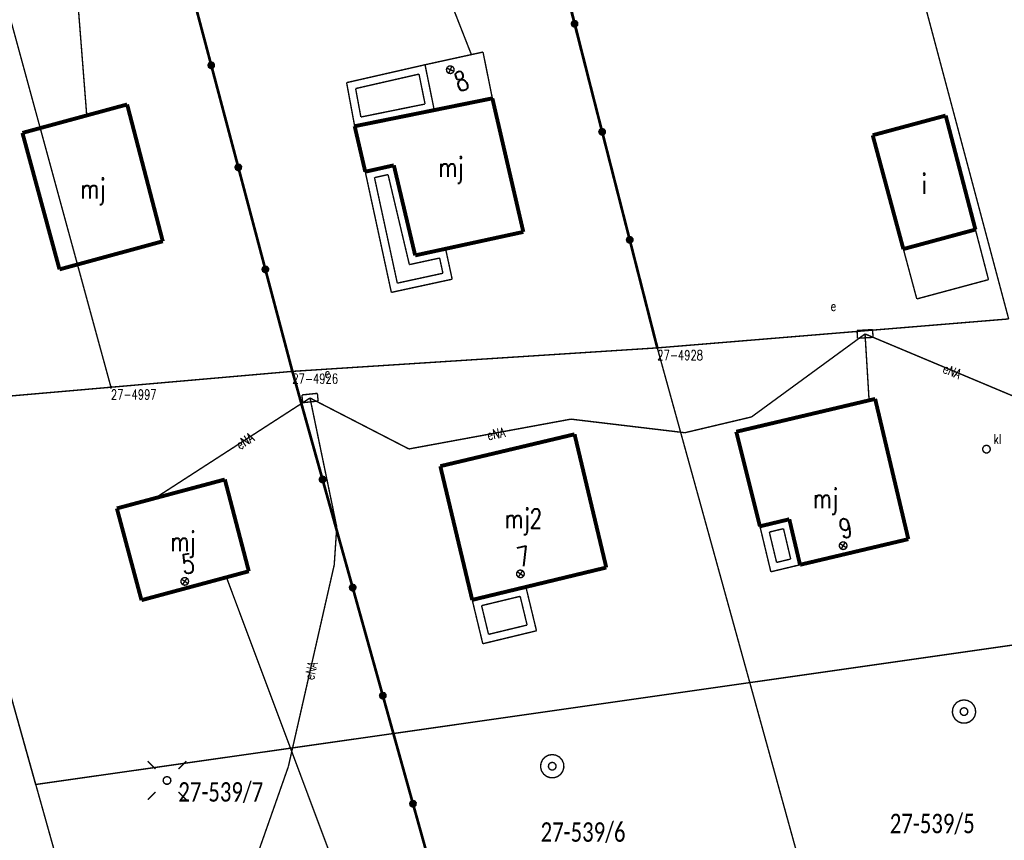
# Model space of a CAD drawing. Header units: metres. Extents: x 7542868 to 7543897, y 5828496 to 5830561.
# Tile 114 of 122: x 7543256 to 7543320, y 5830355 to 5830408. Entities that reach past the tile are written whole.
import ezdxf
from ezdxf.enums import TextEntityAlignment as Align

# ---------------------------------------------------------------- set-up
doc = ezdxf.new("R2010")
doc.units = ezdxf.units.M
doc.header["$MEASUREMENT"] = 0
for name, color, linetype in [('ADRESY_EADTD_T_0', 7, 'Continuous'), ('ADRESY_EAPADR_T_0', 7, 'Continuous'), ('BDOT500_KTOK_L_4', 7, 'Continuous'), ('BUDYNKI_EGBB_E_T_0', 7, 'Continuous'), ('BUDYNKI_EGBB_L_0', 7, 'Continuous'), ('BUDYNKI_EGBE_L_0', 7, 'Continuous'), ('BUDYNKI_EGBE_L_8', 7, 'Continuous'), ('GESUT_SUPE_E_T_3', 7, 'Continuous'), ('GESUT_SUPE_L_3', 7, 'Continuous'), ('GESUT_SUPK_L_1', 7, 'Continuous'), ('GESUT_SUSM_T_0', 7, 'Continuous'), ('GESUT_SUSM_T_3', 7, 'Continuous'), ('GESUT_SUUE_E_T_2', 7, 'Continuous'), ('GESUT_SUUE_T_3', 7, 'Continuous'), ('GESUT_SUUK_E_T_3', 7, 'Continuous'), ('GESUT_SUUK_T_2', 7, 'Continuous'), ('GESUT_SUUK_T_4', 7, 'Continuous'), ('GESUT_SUUW_T_1', 7, 'Continuous'), ('GLOWNA_BAZA_DZIALKI', 7, 'Continuous'), ('GLOWNA_BAZA_NUMERY_PUNKTOW', 7, 'Continuous'), ('GLOWNA_BAZA_PUNKTY', 7, 'Continuous'), ('SZUMIN_511-1_DROGA_POM_UZUPEL__', 7, 'Continuous')]:
    doc.layers.add(name, color=color, linetype=linetype)
doc.layers.add('Numery_dzialek', color=7, linetype='Continuous', lineweight=13)
doc.styles.add('Legend', font='calibri.ttf')
doc.styles.add('STYL_ARIAL', font='simplex', dxfattribs={"width": 0.75, "oblique": 0.1})

msp = doc.modelspace()

# ---------------------------------------------------------------- linework, layer by layer
at = {"layer": 'ADRESY_EAPADR_T_0', "color": 7, "const_width": 0.09}
for points in [[(7543283.8287, 5830405.1971), (7543283.9691, 5830405.208), (7543284.0931, 5830405.1412), (7543284.1614, 5830405.018), (7543284.1522, 5830404.8775), (7543284.0685, 5830404.7642), (7543283.9368, 5830404.7141), (7543283.799, 5830404.7432), (7543283.6988, 5830404.8422), (7543283.668, 5830404.9797), (7543283.7164, 5830405.1119), (7543283.8287, 5830405.1971)], [(7543284.1455, 5830404.8609), (7543283.6895, 5830405.0658)], [(7543283.815, 5830404.7354), (7543284.0199, 5830405.1914)], [(7543309.1092, 5830374.6084), (7543309.2498, 5830374.5996), (7543309.3633, 5830374.5162), (7543309.4137, 5830374.3846), (7543309.3849, 5830374.2467), (7543309.2862, 5830374.1462), (7543309.1488, 5830374.1151), (7543309.0164, 5830374.1631), (7543308.931, 5830374.2752), (7543308.9197, 5830374.4156), (7543308.9861, 5830374.5398), (7543309.1092, 5830374.6084)], [(7543309.3759, 5830374.2313), (7543308.953, 5830374.4979)], [(7543309.0312, 5830374.1531), (7543309.2977, 5830374.5761)], [(7543266.8092, 5830372.3155), (7543266.9493, 5830372.3006), (7543267.0591, 5830372.2124), (7543267.1038, 5830372.0788), (7543267.0691, 5830371.9422), (7543266.9661, 5830371.8461), (7543266.8275, 5830371.8209), (7543266.6973, 5830371.8747), (7543266.6168, 5830371.9903), (7543266.6116, 5830372.1311), (7543266.6833, 5830372.2523), (7543266.8092, 5830372.3155)], [(7543288.3748, 5830372.795), (7543288.5151, 5830372.7826), (7543288.6265, 5830372.6964), (7543288.6735, 5830372.5636), (7543288.6413, 5830372.4264), (7543288.5401, 5830372.3285), (7543288.402, 5830372.3008), (7543288.2708, 5830372.3522), (7543288.1883, 5830372.4664), (7543288.1805, 5830372.607), (7543288.2501, 5830372.7295), (7543288.3748, 5830372.795)], [(7543288.6319, 5830372.4113), (7543288.2159, 5830372.6884)], [(7543288.2853, 5830372.3418), (7543288.5625, 5830372.7579)], [(7543267.0594, 5830371.9272), (7543266.6484, 5830372.2118)], [(7543266.7116, 5830371.864), (7543266.9962, 5830372.275)]]:
    msp.add_lwpolyline(points, dxfattribs=at)
at = {"layer": 'BDOT500_KTOK_L_4', "color": 7, "const_width": 0.175}
for points in [[(7543290.1327, 5830414.8615), (7543291.9045, 5830407.9161)], [(7543266.819, 5830411.8054), (7543268.5567, 5830405.2465)], [(7543291.77, 5830407.8122), (7543291.7346, 5830407.9229), (7543291.7788, 5830408.0305), (7543291.8817, 5830408.0846), (7543291.9953, 5830408.0598), (7543292.0665, 5830407.9678), (7543292.0618, 5830407.8516), (7543291.9835, 5830407.7656), (7543291.8683, 5830407.75), (7543291.77, 5830407.8122)], [(7543291.9045, 5830407.9161), (7543293.6763, 5830400.9707)], [(7543268.4222, 5830405.1426), (7543268.3869, 5830405.2533), (7543268.431, 5830405.3609), (7543268.534, 5830405.415), (7543268.6476, 5830405.3902), (7543268.7187, 5830405.2982), (7543268.714, 5830405.182), (7543268.6358, 5830405.096), (7543268.5205, 5830405.0804), (7543268.4222, 5830405.1426)], [(7543268.5567, 5830405.2465), (7543270.2945, 5830398.6877)], [(7543293.5418, 5830400.8668), (7543293.5065, 5830400.9776), (7543293.5506, 5830401.0852), (7543293.6536, 5830401.1392), (7543293.7672, 5830401.1144), (7543293.8383, 5830401.0224), (7543293.8336, 5830400.9062), (7543293.7554, 5830400.8202), (7543293.6401, 5830400.8046), (7543293.5418, 5830400.8668)], [(7543293.6763, 5830400.9707), (7543295.4482, 5830394.0254)], [(7543270.16, 5830398.5837), (7543270.1246, 5830398.6945), (7543270.1688, 5830398.8021), (7543270.2717, 5830398.8561), (7543270.3853, 5830398.8314), (7543270.4564, 5830398.7394), (7543270.4518, 5830398.6232), (7543270.3735, 5830398.5372), (7543270.2583, 5830398.5216), (7543270.16, 5830398.5837)], [(7543270.2945, 5830398.6877), (7543272.0322, 5830392.1288)], [(7543295.3137, 5830393.9214), (7543295.2783, 5830394.0322), (7543295.3224, 5830394.1398), (7543295.4254, 5830394.1938), (7543295.539, 5830394.1691), (7543295.6101, 5830394.0771), (7543295.6055, 5830393.9609), (7543295.5272, 5830393.8749), (7543295.412, 5830393.8593), (7543295.3137, 5830393.9214)], [(7543295.4482, 5830394.0254), (7543297.22, 5830387.08)], [(7543271.8977, 5830392.0249), (7543271.8624, 5830392.1357), (7543271.9065, 5830392.2432), (7543272.0095, 5830392.2973), (7543272.1231, 5830392.2725), (7543272.1942, 5830392.1805), (7543272.1895, 5830392.0643), (7543272.1113, 5830391.9783), (7543271.996, 5830391.9627), (7543271.8977, 5830392.0249)], [(7543272.0322, 5830392.1288), (7543273.77, 5830385.57)], [(7543273.77, 5830385.57), (7543275.7072, 5830378.6207)], [(7543275.5727, 5830378.5168), (7543275.5373, 5830378.6276), (7543275.5815, 5830378.7351), (7543275.6844, 5830378.7892), (7543275.798, 5830378.7644), (7543275.8691, 5830378.6724), (7543275.8645, 5830378.5562), (7543275.7862, 5830378.4702), (7543275.671, 5830378.4546), (7543275.5727, 5830378.5168)], [(7543275.7072, 5830378.6207), (7543277.6444, 5830371.6715)], [(7543277.5099, 5830371.5675), (7543277.4745, 5830371.6783), (7543277.5186, 5830371.7859), (7543277.6216, 5830371.8399), (7543277.7352, 5830371.8152), (7543277.8063, 5830371.7232), (7543277.8017, 5830371.607), (7543277.7234, 5830371.521), (7543277.6082, 5830371.5054), (7543277.5099, 5830371.5675)], [(7543277.6444, 5830371.6715), (7543279.5816, 5830364.7222)], [(7543279.4471, 5830364.6182), (7543279.4117, 5830364.729), (7543279.4558, 5830364.8366), (7543279.5588, 5830364.8907), (7543279.6724, 5830364.8659), (7543279.7435, 5830364.7739), (7543279.7389, 5830364.6577), (7543279.6606, 5830364.5717), (7543279.5454, 5830364.5561), (7543279.4471, 5830364.6182)], [(7543279.5816, 5830364.7222), (7543281.5188, 5830357.7729)], [(7543281.3843, 5830357.669), (7543281.3489, 5830357.7798), (7543281.393, 5830357.8873), (7543281.496, 5830357.9414), (7543281.6096, 5830357.9166), (7543281.6807, 5830357.8246), (7543281.6761, 5830357.7084), (7543281.5978, 5830357.6224), (7543281.4826, 5830357.6068), (7543281.3843, 5830357.669)], [(7543281.5188, 5830357.7729), (7543283.456, 5830350.8237)]]:
    msp.add_lwpolyline(points, dxfattribs=at)
at = {"layer": 'BUDYNKI_EGBB_L_0', "color": 34, "const_width": 0.25}
for points in [[(7543256.4215, 5830400.9012), (7543263.1498, 5830402.7284)], [(7543263.1498, 5830402.7284), (7543265.4414, 5830393.933)], [(7543286.6207, 5830403.1219), (7543282.8854, 5830402.3658)], [(7543286.6207, 5830403.1219), (7543288.6108, 5830394.5345)], [(7543282.8854, 5830402.3658), (7543277.7718, 5830401.33)], [(7543311.061, 5830400.7518), (7543315.7529, 5830402.0147)], [(7543315.7529, 5830402.0147), (7543317.6642, 5830394.6869)], [(7543258.803, 5830392.1265), (7543256.4215, 5830400.9012)], [(7543278.4523, 5830398.4043), (7543277.7718, 5830401.33)], [(7543313.0322, 5830393.4344), (7543311.061, 5830400.7518)], [(7543280.2897, 5830398.8172), (7543278.4523, 5830398.4043)], [(7543281.6603, 5830393.0258), (7543280.2897, 5830398.8172)], [(7543288.6108, 5830394.5345), (7543281.6603, 5830393.0258)], [(7543317.6642, 5830394.6869), (7543313.0322, 5830393.4344)], [(7543265.4414, 5830393.933), (7543258.803, 5830392.1265)], [(7543302.2924, 5830381.6878), (7543311.2191, 5830383.8003)], [(7543311.2191, 5830383.8003), (7543313.3522, 5830374.7838)], [(7543283.2749, 5830379.475), (7543291.9019, 5830381.5254)], [(7543291.9019, 5830381.5254), (7543293.9419, 5830372.9583)], [(7543303.815, 5830375.6075), (7543302.2924, 5830381.6878)], [(7543285.3251, 5830370.878), (7543283.2749, 5830379.475)], [(7543269.4287, 5830378.6185), (7543262.4906, 5830376.7599)], [(7543269.4287, 5830378.6185), (7543270.97, 5830372.7183)], [(7543264.0719, 5830370.86), (7543262.4906, 5830376.7599)], [(7543303.815, 5830375.6075), (7543305.7021, 5830376.0607)], [(7543306.3926, 5830373.1351), (7543305.7021, 5830376.0607)], [(7543313.3522, 5830374.7838), (7543306.3926, 5830373.1351)], [(7543293.9419, 5830372.9583), (7543285.3251, 5830370.878)], [(7543270.97, 5830372.7183), (7543264.0719, 5830370.86)]]:
    msp.add_lwpolyline(points, dxfattribs=at)
at = {"layer": 'BUDYNKI_EGBE_L_0', "color": 7, "const_width": 0.09}
for points in [[(7543277.254, 5830404.132), (7543282.2943, 5830405.2816)], [(7543282.2943, 5830405.2816), (7543282.8854, 5830402.3658)], [(7543277.8328, 5830403.7512), (7543281.906, 5830404.6802)], [(7543281.906, 5830404.6802), (7543282.296, 5830402.7566)], [(7543277.7718, 5830401.33), (7543277.254, 5830404.132)], [(7543278.1711, 5830401.921), (7543277.8328, 5830403.7512)], [(7543282.296, 5830402.7566), (7543278.1711, 5830401.921)], [(7543282.8854, 5830402.3658), (7543277.7718, 5830401.33)], [(7543278.4523, 5830398.4043), (7543280.2897, 5830398.8172)], [(7543280.129, 5830390.647), (7543278.4523, 5830398.4043)], [(7543280.2897, 5830398.8172), (7543281.6603, 5830393.0258)], [(7543279.0458, 5830398.0252), (7543279.917, 5830398.221)], [(7543280.512, 5830391.2417), (7543279.0458, 5830398.0252)], [(7543279.917, 5830398.221), (7543281.2867, 5830392.4331)], [(7543281.6603, 5830393.0258), (7543283.614, 5830393.45)], [(7543283.614, 5830393.45), (7543284.038, 5830391.495)], [(7543281.2867, 5830392.4331), (7543283.2314, 5830392.8553)], [(7543283.2314, 5830392.8553), (7543283.4434, 5830391.8776)], [(7543284.038, 5830391.495), (7543280.129, 5830390.647)], [(7543283.4434, 5830391.8776), (7543280.512, 5830391.2417)], [(7543303.815, 5830375.6075), (7543305.7021, 5830376.0607)], [(7543304.5169, 5830372.6846), (7543303.815, 5830375.6075)], [(7543305.7021, 5830376.0607), (7543306.3926, 5830373.1351)], [(7543304.4179, 5830375.2381), (7543305.3308, 5830375.4573)], [(7543304.8864, 5830373.2876), (7543304.4179, 5830375.2381)], [(7543305.3308, 5830375.4573), (7543305.7916, 5830373.505)], [(7543306.3926, 5830373.1351), (7543304.5169, 5830372.6846)], [(7543305.7916, 5830373.505), (7543304.8864, 5830373.2876)], [(7543285.3251, 5830370.878), (7543288.7759, 5830371.7111)], [(7543288.7759, 5830371.7111), (7543289.4565, 5830368.8921)], [(7543285.9285, 5830370.5093), (7543288.4072, 5830371.1078)], [(7543288.4072, 5830371.1078), (7543288.8531, 5830369.2608)], [(7543286.0057, 5830368.059), (7543285.3251, 5830370.878)], [(7543286.3743, 5830368.6624), (7543285.9285, 5830370.5093)], [(7543288.8531, 5830369.2608), (7543286.3743, 5830368.6624)], [(7543289.4565, 5830368.8921), (7543286.0057, 5830368.059)]]:
    msp.add_lwpolyline(points, dxfattribs=at)
at = {"layer": 'BUDYNKI_EGBE_L_8', "color": 7, "const_width": 0.09}
for points in [[(7543282.295, 5830405.2821), (7543286.0199, 5830406.0982)], [(7543286.0199, 5830406.0982), (7543286.6207, 5830403.1219)], [(7543282.8854, 5830402.3658), (7543282.295, 5830405.2821)], [(7543286.6207, 5830403.1219), (7543282.8854, 5830402.3658)], [(7543313.0322, 5830393.4344), (7543317.6635, 5830394.6864)], [(7543317.6635, 5830394.6864), (7543318.503, 5830391.467)], [(7543313.896, 5830390.226), (7543313.0322, 5830393.4344)], [(7543318.503, 5830391.467), (7543313.896, 5830390.226)]]:
    msp.add_lwpolyline(points, dxfattribs=at)
at = {"layer": 'GESUT_SUPE_L_3', "color": 1, "const_width": 0.09}
for points in [[(7543259.698, 5830412.9659), (7543260.5537, 5830402.0234)], [(7543303.2729, 5830382.6392), (7543310.5699, 5830387.9764)], [(7543310.5699, 5830387.9764), (7543321.6339, 5830383.3328)], [(7543310.5699, 5830387.9764), (7543310.8298, 5830383.7082)], [(7543274.9031, 5830383.8574), (7543264.9371, 5830377.4152)], [(7543276.6211, 5830375.5681), (7543274.9031, 5830383.8574)], [(7543274.9031, 5830383.8574), (7543281.2569, 5830380.5811)], [(7543281.2569, 5830380.5811), (7543291.6703, 5830382.4982)], [(7543291.6703, 5830382.4982), (7543298.9911, 5830381.6259)], [(7543298.9911, 5830381.6259), (7543303.2729, 5830382.6392)], [(7543276.458, 5830373.1266), (7543276.6211, 5830375.5681)], [(7543273.5079, 5830360.1541), (7543276.458, 5830373.1266)], [(7543271.1935, 5830353.567), (7543273.5079, 5830360.1541)]]:
    msp.add_lwpolyline(points, dxfattribs=at)
at = {"layer": 'GESUT_SUPK_L_1', "color": 34, "const_width": 0.09}
for points in [[(7543280.8925, 5830417.0941), (7543285.2719, 5830405.9343)], [(7543285.2719, 5830405.9343), (7543280.8925, 5830417.0941)], [(7543278.6128, 5830348.0878), (7543269.5062, 5830372.3971)], [(7543269.5062, 5830372.3971), (7543278.6128, 5830348.0878)]]:
    msp.add_lwpolyline(points, dxfattribs=at)
at = {"layer": 'GESUT_SUSM_T_0', "color": 7, "const_width": 0.09}
for points in [[(7543264.9704, 5830360.0121), (7543264.4754, 5830360.5071)], [(7543266.4554, 5830360.0121), (7543266.9504, 5830360.5071)], [(7543264.9704, 5830358.5272), (7543264.4754, 5830358.0322)], [(7543266.4554, 5830358.5272), (7543266.9504, 5830358.0322)]]:
    msp.add_lwpolyline(points, dxfattribs=at)
at = {"layer": 'GESUT_SUSM_T_3', "color": 7, "const_width": 0.09}
msp.add_lwpolyline([(7543265.7129, 5830359.5197), (7543265.8481, 5830359.48), (7543265.9403, 5830359.3735), (7543265.9604, 5830359.2341), (7543265.9018, 5830359.1059), (7543265.7833, 5830359.0298), (7543265.6425, 5830359.0298), (7543265.524, 5830359.1059), (7543265.4654, 5830359.2341), (7543265.4855, 5830359.3735), (7543265.5777, 5830359.48), (7543265.7129, 5830359.5197)], dxfattribs=at)
at = {"layer": 'GESUT_SUUE_T_3', "color": 7, "const_width": 0.09}
for points in [[(7543311.0541, 5830388.2557), (7543310.0559, 5830388.1963)], [(7543310.0559, 5830388.1963), (7543310.0856, 5830387.6972)], [(7543311.0839, 5830387.7566), (7543311.0541, 5830388.2557)], [(7543310.0856, 5830387.6972), (7543311.0839, 5830387.7566)], [(7543275.3743, 5830384.1582), (7543274.3797, 5830384.0539)], [(7543274.3797, 5830384.0539), (7543274.4319, 5830383.5566)], [(7543275.4264, 5830383.6609), (7543275.3743, 5830384.1582)], [(7543274.4319, 5830383.5566), (7543275.4264, 5830383.6609)]]:
    msp.add_lwpolyline(points, dxfattribs=at)
at = {"layer": 'GESUT_SUUK_T_2', "color": 34, "const_width": 0.09}
msp.add_lwpolyline([(7543318.3727, 5830380.8197), (7543318.5078, 5830380.78), (7543318.6001, 5830380.6735), (7543318.6201, 5830380.5341), (7543318.5616, 5830380.4059), (7543318.4431, 5830380.3298), (7543318.3022, 5830380.3298), (7543318.1837, 5830380.4059), (7543318.1252, 5830380.5341), (7543318.1453, 5830380.6735), (7543318.2375, 5830380.78), (7543318.3727, 5830380.8197)], dxfattribs=at)
at = {"layer": 'GESUT_SUUK_T_4', "color": 7, "const_width": 0.09}
msp.add_lwpolyline([(7543318.3727, 5830380.8197), (7543318.5078, 5830380.78), (7543318.6001, 5830380.6735), (7543318.6201, 5830380.5341), (7543318.5616, 5830380.4059), (7543318.4431, 5830380.3298), (7543318.3022, 5830380.3298), (7543318.1837, 5830380.4059), (7543318.1252, 5830380.5341), (7543318.1453, 5830380.6735), (7543318.2375, 5830380.78), (7543318.3727, 5830380.8197)], dxfattribs=at)
at = {"layer": 'GESUT_SUUW_T_1', "color": 7, "const_width": 0.09}
for points in [[(7543316.93, 5830364.4471), (7543317.1735, 5830364.4064), (7543317.3906, 5830364.2889), (7543317.5578, 5830364.1073), (7543317.657, 5830363.8812), (7543317.6774, 5830363.6351), (7543317.6168, 5830363.3958), (7543317.4817, 5830363.1891), (7543317.2869, 5830363.0375), (7543317.0534, 5830362.9573), (7543316.8065, 5830362.9573), (7543316.573, 5830363.0375), (7543316.3782, 5830363.1891), (7543316.2431, 5830363.3958), (7543316.1825, 5830363.6351), (7543316.2029, 5830363.8812), (7543316.3021, 5830364.1073), (7543316.4693, 5830364.2889), (7543316.6864, 5830364.4064), (7543316.93, 5830364.4471)], [(7543316.93, 5830363.9471), (7543317.0651, 5830363.9074), (7543317.1574, 5830363.8009), (7543317.1774, 5830363.6615), (7543317.1189, 5830363.5333), (7543317.0004, 5830363.4572), (7543316.8595, 5830363.4572), (7543316.741, 5830363.5333), (7543316.6825, 5830363.6615), (7543316.7025, 5830363.8009), (7543316.7948, 5830363.9074), (7543316.93, 5830363.9471)], [(7543290.4681, 5830360.9347), (7543290.7116, 5830360.8941), (7543290.9287, 5830360.7766), (7543291.0959, 5830360.5949), (7543291.1951, 5830360.3688), (7543291.2155, 5830360.1228), (7543291.1549, 5830359.8835), (7543291.0199, 5830359.6768), (7543290.825, 5830359.5251), (7543290.5915, 5830359.445), (7543290.3446, 5830359.445), (7543290.1111, 5830359.5251), (7543289.9163, 5830359.6768), (7543289.7812, 5830359.8835), (7543289.7206, 5830360.1228), (7543289.741, 5830360.3688), (7543289.8402, 5830360.5949), (7543290.0074, 5830360.7766), (7543290.2245, 5830360.8941), (7543290.4681, 5830360.9347)], [(7543290.4681, 5830360.4347), (7543290.6032, 5830360.395), (7543290.6955, 5830360.2886), (7543290.7155, 5830360.1491), (7543290.657, 5830360.021), (7543290.5385, 5830359.9449), (7543290.3976, 5830359.9449), (7543290.2791, 5830360.021), (7543290.2206, 5830360.1491), (7543290.2407, 5830360.2886), (7543290.3329, 5830360.395), (7543290.4681, 5830360.4347)]]:
    msp.add_lwpolyline(points, dxfattribs=at)
at = {"layer": 'GLOWNA_BAZA_DZIALKI', "color": 92, "lineweight": 20, "const_width": 0.09}
for points in [[(7543319.8, 5830388.94), (7543307.98, 5830433.28)], [(7543285.89, 5830431.95), (7543297.22, 5830387.08)], [(7543273.77, 5830385.57), (7543261.88, 5830430.33)], [(7543262.11, 5830384.55), (7543249.85, 5830429.48)], [(7543297.22, 5830387.08), (7543319.8, 5830388.94)], [(7543297.22, 5830387.08), (7543273.77, 5830385.57)], [(7543297.22, 5830387.08), (7543309.07, 5830344.18)], [(7543273.77, 5830385.57), (7543262.11, 5830384.55)], [(7543273.77, 5830385.57), (7543285.81, 5830342.55)], [(7543262.11, 5830384.55), (7543250.4, 5830383.53)], [(7543262.35, 5830340.91), (7543251.77, 5830378.67)]]:
    msp.add_lwpolyline(points, dxfattribs=at)
at = {"layer": 'GLOWNA_BAZA_PUNKTY', "color": 7, "const_width": 0.09}
for points in [[(7543297.22, 5830387.125), (7543297.2518, 5830387.1118), (7543297.265, 5830387.08), (7543297.2518, 5830387.0482), (7543297.22, 5830387.035), (7543297.1882, 5830387.0482), (7543297.175, 5830387.08), (7543297.1882, 5830387.1118), (7543297.22, 5830387.125)], [(7543273.77, 5830385.615), (7543273.8018, 5830385.6018), (7543273.815, 5830385.57), (7543273.8018, 5830385.5382), (7543273.77, 5830385.525), (7543273.7382, 5830385.5382), (7543273.725, 5830385.57), (7543273.7382, 5830385.6018), (7543273.77, 5830385.615)], [(7543262.11, 5830384.595), (7543262.1418, 5830384.5818), (7543262.155, 5830384.55), (7543262.1418, 5830384.5182), (7543262.11, 5830384.505), (7543262.0782, 5830384.5182), (7543262.065, 5830384.55), (7543262.0782, 5830384.5818), (7543262.11, 5830384.595)]]:
    msp.add_lwpolyline(points, dxfattribs=at)
at = {"layer": 'SZUMIN_511-1_DROGA_POM_UZUPEL__', "color": 3, "const_width": 0.09}
for points in [[(7543251.77, 5830378.67), (7543257.27, 5830359.01)], [(7543303.16, 5830365.56), (7543325.29, 5830368.72)], [(7543280.28, 5830362.29), (7543303.16, 5830365.56)], [(7543257.27, 5830359.01), (7543280.28, 5830362.29)]]:
    msp.add_lwpolyline(points, dxfattribs=at)
at = {"layer": 'SZUMIN_511-1_DROGA_POM_UZUPEL__', "color": 7, "const_width": 0.09}
for points in [[(7543257.27, 5830359.01), (7543251.77, 5830378.67)], [(7543325.29, 5830368.72), (7543303.16, 5830365.56)], [(7543303.16, 5830365.56), (7543280.28, 5830362.29)], [(7543280.28, 5830362.29), (7543257.27, 5830359.01)]]:
    msp.add_lwpolyline(points, dxfattribs=at)

# ---------------------------------------------------------------- texts
at = {"layer": 'ADRESY_EADTD_T_0', "color": 214, "style": 'STYL_ARIAL', "width": 0.75}
msp.add_text('8', height=1.25, rotation=20.8091, dxfattribs=at).set_placement((7543284.0285, 5830404.6713), align=Align.TOP_LEFT)
for s, rotation, p in [('9', 12.7791, (7543309.1491, 5830374.4323)), ('7', 11.3291, (7543288.4103, 5830372.6179)), ('5', 10.2991, (7543266.8415, 5830372.1379))]:
    msp.add_text(s, height=1.25, rotation=rotation, dxfattribs=at).set_placement(p, align=Align.BOTTOM_LEFT)
at = {"layer": 'BUDYNKI_EGBB_E_T_0', "color": 7, "style": 'STYL_ARIAL', "width": 0.75}
for s, p in [('mj', (7543283.9581, 5830398.6958)), ('i', (7543314.3749, 5830397.6178)), ('mj', (7543260.949, 5830397.3181)), ('mj', (7543308.0223, 5830377.4084)), ('mj2', (7543288.6108, 5830376.105)), ('mj', (7543266.7372, 5830374.635))]:
    msp.add_text(s, height=1.25, dxfattribs=at).set_placement(p, align=Align.MIDDLE_CENTER)
at = {"layer": 'GESUT_SUPE_E_T_3', "color": 1, "style": 'STYL_ARIAL', "width": 0.75}
for rotation, p in [(337.2319, (7543316.1635, 5830385.5723)), (10.4312, (7543286.8655, 5830381.5607)), (32.8792, (7543270.7194, 5830381.091)), (77.1881, (7543274.9656, 5830366.3291))]:
    msp.add_text('eNA', height=0.625, rotation=rotation, dxfattribs=at).set_placement(p, align=Align.MIDDLE_CENTER)
at = {"layer": 'GESUT_SUUE_E_T_2', "color": 7, "style": 'STYL_ARIAL', "width": 0.75}
for p in [(7543308.3575, 5830390.0877), (7543275.8404, 5830385.7766)]:
    msp.add_text('e', height=0.625, dxfattribs=at).set_placement(p, align=Align.TOP_LEFT)
at = {"layer": 'GESUT_SUUK_E_T_3', "color": 7, "style": 'STYL_ARIAL', "width": 0.75}
msp.add_text('kl', height=0.625, dxfattribs=at).set_placement((7543318.8256, 5830380.7142), align=Align.BOTTOM_LEFT)
at = {"layer": 'GLOWNA_BAZA_NUMERY_PUNKTOW', "color": 7, "style": 'STYL_ARIAL', "width": 0.75}
for s, p in [('27-4928', (7543297.22, 5830386.9238)), ('27-4926', (7543273.77, 5830385.4138)), ('27-4997', (7543262.11, 5830384.3937))]:
    msp.add_text(s, height=0.625, dxfattribs=at).set_placement(p, align=Align.TOP_LEFT)
at = {"layer": 'Numery_dzialek', "color": 92, "linetype": 'Continuous', "style": 'Legend', "width": 0.75}
for s, p in [('27-539/7', (7543266.44, 5830359.1575)), ('27-539/5', (7543312.16, 5830357.1275)), ('27-539/6', (7543289.72, 5830356.5775))]:
    msp.add_text(s, height=1.25, dxfattribs=at).set_placement(p, align=Align.TOP_LEFT)

doc.saveas('drawing.dxf')
